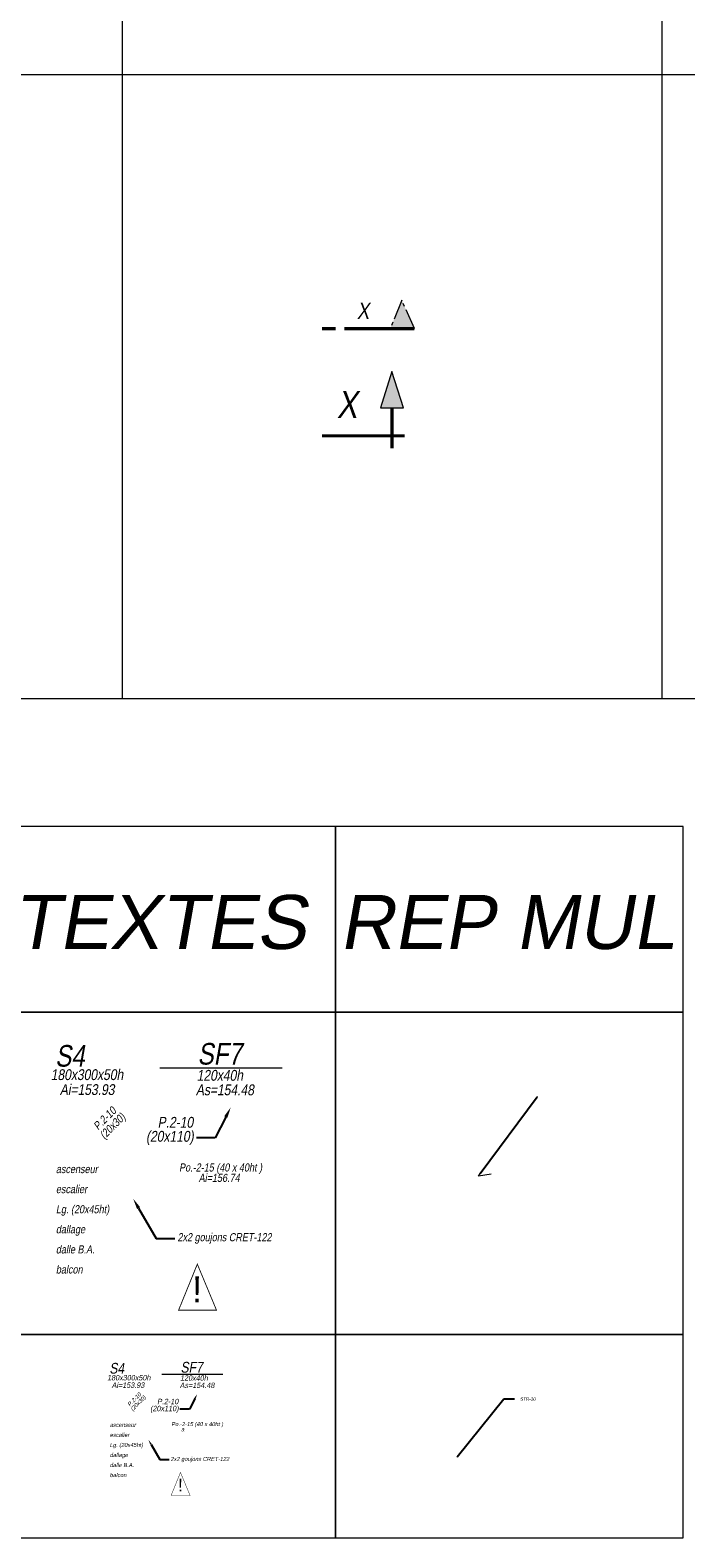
# Model space of a CAD drawing. Header units: centimetres. Extents: x -11246 to 29725, y -11714 to 13666.
# Tile 5 of 79: x -8025 to -7417, y -7193 to -5798. Entities that reach past the tile are written whole.
import ezdxf
from ezdxf import colors
from ezdxf.entities.mleader import LeaderData, LeaderLine
from ezdxf.enums import TextEntityAlignment as Align
from ezdxf.math import Vec2, Vec3

# ---------------------------------------------------------------- set-up
doc = ezdxf.new("R2010")
doc.units = ezdxf.units.CM
doc.linetypes.add('AXES2', pattern=[28.575, 19.05, -3.175, 3.175, -3.175])
for name, color, linetype, lineweight in [('05-ANO Cartouche', 7, 'Continuous', 0), ('STR-GEN-REP-CP', 7, 'AXES2', 0), ('STR-GEN-TXT', 7, 'Continuous', 0), ('STR-PROJ-DAL-TXT', 7, 'Continuous', 5), ('STR-PROJ-TXT', 7, 'Continuous', 0)]:
    doc.layers.add(name, color=color, linetype=linetype, lineweight=lineweight)
doc.styles.add('NOTA & LEGENDE$0$SWISS', font='swiss.ttf')
doc.styles.add('PROJET', font='arial.ttf', dxfattribs={"width": 0.8, "oblique": 10})
doc.styles.add('PROJET-10', font='arial.ttf', dxfattribs={"width": 0.8, "oblique": 10, "height": 0.03})
doc.styles.add('PROJET-100', font='arial.ttf', dxfattribs={"width": 0.8, "oblique": 10, "height": 0.3})
doc.styles.add('PROJET-20', font='arial.ttf', dxfattribs={"width": 0.8, "oblique": 10, "height": 0.06})
doc.styles.add('PROJET-50', font='arial.ttf', dxfattribs={"width": 0.8, "oblique": 10, "height": 0.15})
doc.dimstyles.new('STR-50', dxfattribs={"dimtxt": 15, "dimasz": 5, "dimexe": 5, "dimexo": 6.25, "dimgap": 4, "dimtad": 1, "dimdec": 1, "dimrnd": 0.5, "dimzin": 12, "dimdsep": 46, "dimtxsty": 'PROJET', "dimblk": 'ARCHTICK', "dimcen": 9, "dimdle": 10, "dimclrt": 7, "dimazin": 0, "dimtfac": 1, "dimtdec": 1, "dimtmove": 0, "dimatfit": 0, "dimldrblk": 'ARCHTICK', "dimfxl": 1, "dimtolj": 1, "dimtzin": 0, "dimlwd": -1, "dimarcsym": 0})

# ---------------------------------------------------------------- blocks, each defined once
blk = doc.blocks.new('A$C38EC5140')
blk.add_hatch(color=256).paths.add_polyline_path([(1.514, 0.266), (2.366, 0.266), (1.94, 1.616)])
for p, q in [((1.94, 1.616), (1.514, 0.266)), ((2.366, 0.266), (1.94, 1.616)), ((1.514, 0.266), (2.366, 0.266))]:
    blk.add_line(p, q)
at = {"const_width": 0.12, "flags": 128}
for points in [[(1.94, -1.231), (1.94, -1.231), (1.94, 0.259)], [(-0.648, -0.765), (2.406, -0.765), (2.406, -0.765)]]:
    blk.add_lwpolyline(points, dxfattribs=at)
blk = doc.blocks.new('Fléche armature')
for points in [[(-2.83, 2.83), (0, 0)], [(0, 0), (-1, 0)]]:
    blk.add_lwpolyline(points)
blk = doc.blocks.new('*D54')
at = {"layer": 'Defpoints', "color": 0, "transparency": 16777216}
for p in [(-7904.6, -6758.1), (-7791.1, -6758.1), (-7791.1, -6758.1)]:
    blk.add_point(p, dxfattribs=at)
at = {"layer": 'STR-PROJ-TXT', "color": 0, "transparency": 16777216}
blk.add_line((-7904.4, -6758.1), (-7791.3, -6758.1), dxfattribs=at)
for points in [[(-7904.4, -6758.1), (-7904.4, -6758.1), (-7904.6, -6758.1)], [(-7791.3, -6758.1), (-7791.3, -6758.1), (-7791.1, -6758.1)]]:
    blk.add_solid(points, dxfattribs=at)
blk = doc.blocks.new('_ArchTick')
at = {"color": 0, "linetype": 'ByBlock', "const_width": 0.15}
blk.add_lwpolyline([(-0.5, -0.5), (0.5, 0.5)], dxfattribs=at)
blk = doc.blocks.new('*D55')
at = {"layer": 'Defpoints', "color": 0, "transparency": 16777216}
for p in [(-7902.8, -7041.7), (-7846.1, -7041.7), (-7846.1, -7041.7)]:
    blk.add_point(p, dxfattribs=at)
at = {"layer": 'STR-PROJ-TXT', "color": 0, "transparency": 16777216}
blk.add_line((-7902.6, -7041.7), (-7846.3, -7041.7), dxfattribs=at)
for points in [[(-7902.6, -7041.7), (-7902.6, -7041.8), (-7902.8, -7041.7)], [(-7846.3, -7041.7), (-7846.3, -7041.8), (-7846.1, -7041.7)]]:
    blk.add_solid(points, dxfattribs=at)

msp = doc.modelspace()

# ---------------------------------------------------------------- hatches: boundary and pattern name
at = {"layer": 'STR-GEN-REP-CP'}
msp.add_hatch(color=256, dxfattribs=at).paths.add_polyline_path([(-7668.83577, -6073.84468), (-7680.49552, -6047.54463), (-7691.1575, -6073.84468)])

# ---------------------------------------------------------------- linework, layer by layer
at = {"layer": '05-ANO Cartouche'}
for p, q in [((-7439.56625, -4749.50251), (-7439.56625, -6416.5511)), ((-7939.56625, -4921.24649), (-7939.56625, -6416.5511)), ((-8939.56625, -5838.59978), (-7939.56625, -5838.59978)), ((-7939.56625, -5838.59978), (-6241.73007, -5838.59978)), ((-6241.73007, -6416.5511), (-7939.56625, -6416.5511)), ((-7741.73007, -6534.76922), (-7741.73007, -7193.12034))]:
    msp.add_line(p, q, dxfattribs=at)
for points in [[(-8939.56625, -4749.50251), (-7939.56625, -4749.50251), (-7939.56625, -6416.5511), (-8939.56625, -6416.5511)], [(-8063.63634, -6706.51321), (-7741.73007, -6706.51321), (-7741.73007, -6534.76922), (-8063.63634, -6534.76922)], [(-7741.73007, -6706.51321), (-7419.8238, -6706.51321), (-7419.8238, -6534.76922), (-7741.73007, -6534.76922)], [(-7741.73007, -6706.51321), (-8063.63634, -6706.51321), (-8063.63634, -7004.93317), (-7741.73007, -7004.93317)], [(-7419.8238, -6706.51321), (-7741.73007, -6706.51321), (-7741.73007, -7004.93317), (-7419.8238, -7004.93317)], [(-7741.73007, -7004.93317), (-8063.63634, -7004.93317), (-8063.63634, -7193.12034), (-7741.73007, -7193.12034)], [(-7419.8238, -7004.93317), (-7741.73007, -7004.93317), (-7741.73007, -7193.12034), (-7419.8238, -7193.12034)]]:
    msp.add_lwpolyline(points, close=True, dxfattribs=at)
at = {"layer": 'STR-GEN-REP-CP', "flags": 128}
msp.add_lwpolyline([(-7668.83577, -6073.84468), (-7680.49552, -6047.54463), (-7691.1575, -6073.84468)], close=True, dxfattribs=at)
at = {"layer": 'STR-GEN-REP-CP', "const_width": 3, "flags": 128}
for points in [[(-7754.25998, -6073.84468), (-7741.66531, -6073.84468), (-7741.66531, -6073.84468)], [(-7733.72874, -6073.84468), (-7668.83577, -6073.84468), (-7668.83577, -6073.84468)]]:
    msp.add_lwpolyline(points, dxfattribs=at)
at = {"layer": 'STR-GEN-TXT', "color": 242}
for points, const_width in [([(-7869.82488, -6939.78521), (-7887.18834, -6982.43221), (-7852.0431, -6982.43221), (-7869.82488, -6939.78521)], 0.8), ([(-7885.42964, -7132.57234), (-7894.11137, -7153.89584), (-7876.53875, -7153.89584), (-7885.42964, -7132.57234)], 0.4)]:
    msp.add_lwpolyline(points, dxfattribs=dict(at, const_width=const_width))

# ---------------------------------------------------------------- block references
at = {"layer": 'STR-GEN-REP-CP', "xscale": 25, "yscale": 25, "zscale": 25}
msp.add_blockref('A$C38EC5140', (-7738.06631, -6153.97327), dxfattribs=at)

# ---------------------------------------------------------------- texts
at = {"style": 'PROJET-50', "oblique": 10, "width": 0.8}
for s, height, p in [('ascenseur', 7.5, (-8000.78334, -6855.53938)), ('escalier', 7.5, (-8000.78334, -6874.12451)), ('Lg. (20x45ht)', 7.5, (-8000.78334, -6892.70965)), ('dallage', 7.5, (-8000.78334, -6911.29478)), ('dalle B.A.', 7.5, (-8000.78334, -6929.87991)), ('balcon', 7.5, (-8000.78334, -6948.46504)), ('ascenseur', 3.75, (-7950.90887, -7090.44943)), ('escalier', 3.75, (-7950.90887, -7099.742)), ('dallage', 3.75, (-7950.90887, -7118.32713)), ('Lg. (20x45ht)', 3.75, (-7950.90887, -7109.03456)), ('dalle B.A.', 3.75, (-7950.90887, -7127.61969)), ('balcon', 3.75, (-7950.90887, -7136.91226))]:
    msp.add_text(s, height=height, dxfattribs=at).set_placement(p)
at = {"layer": 'STR-GEN-REP-CP', "oblique": 10, "width": 0.8}
for height, style, p in [(15, 'PROJET-100', (-7710.76534, -6057.3127)), (25, 'PROJET-50', (-7721.87584, -6143.97327))]:
    msp.add_text('X', height=height, dxfattribs=dict(at, style=style)).set_placement(p, align=Align.MIDDLE_RIGHT)
at = {"layer": 'STR-GEN-TXT', "style": 'PROJET', "oblique": 10}
for s, p in [('TEXTES', (-7904.91665, -6623.09333)), ('REP MUL', (-7583.01038, -6623.09333))]:
    msp.add_text(s, height=50, dxfattribs=at).set_placement(p, align=Align.MIDDLE_CENTER)
at = {"layer": 'STR-GEN-TXT', "color": 242, "attachment_point": 5, "style": 'NOTA & LEGENDE$0$SWISS'}
for insert, char_height in [((-7869.99656, -6963.02722), 24), ((-7885.51548, -7144.19335), 12)]:
    msp.add_mtext('\\A1;!', dxfattribs=dict(at, insert=insert, char_height=char_height))
at = {"layer": 'STR-PROJ-DAL-TXT', "width": 0.5596494, "attachment_point": 1, "rotation": 45, "style": 'PROJET-50'}
for insert, char_height in [((-7958.40405, -6802.3891), 7.5), ((-7929.71923, -7063.87429), 3.75)]:
    msp.add_mtext('\\pxsm0.8,qc;P.2-10\\P(20x30)', dxfattribs=dict(at, insert=insert, char_height=char_height))
at = {"layer": 'STR-PROJ-TXT', "style": 'PROJET-50', "oblique": 10, "width": 0.8}
for s, height, p in [('S4', 20, (-8001.49864, -6756.97224)), ('SF7', 20, (-7869.63889, -6755.09147)), ('180x300x50h', 10, (-8005.56214, -6769.39785)), ('120x40h', 10, (-7870.41362, -6770.01645)), ('Ai=153.93', 10, (-7997.17529, -6783.21688)), ('Po.-2-15 (40 x 40ht )', 7.5, (-7886.69324, -6854.04074)), ('Ai=156.74', 7.5, (-7868.57895, -6863.64349)), ('S4', 10, (-7951.26652, -7041.16586)), ('SF7', 10, (-7885.33665, -7040.22548)), ('180x300x50h', 5, (-7953.29827, -7047.37866)), ('120x40h', 5, (-7885.72401, -7047.68796)), ('Ai=153.93', 5, (-7949.10485, -7054.28818)), ('Po.-2-15 (40 x 40ht )', 3.75, (-7893.86382, -7089.70011)), ('a', 3.75, (-7884.80668, -7094.50148))]:
    msp.add_text(s, height=height, dxfattribs=at).set_placement(p)
at = {"layer": 'STR-PROJ-TXT', "style": 'PROJET-50'}
for s, insert, char_height, attachment_point in [('As=154.48', (-7871.13776, -6773.45993), 10, 1), ('P.2-10', (-7873.64347, -6813.64643), 10, 9), ('As=154.48', (-7886.08608, -7049.40971), 5, 1), ('P.2-10', (-7887.33894, -7069.50295), 5, 9)]:
    msp.add_mtext(s, dxfattribs=dict(at, insert=insert, char_height=char_height, attachment_point=attachment_point))

# ---------------------------------------------------------------- dimensions: what is measured, and where the dimension line sits
at = {"layer": 'STR-PROJ-TXT'}
for base, p1, p2, picture, middle in [((-7791.11351, -6758.10744), (-7904.63146, -6758.10744), (-7791.11351, -6758.10744), '*D54', (-7847.87248, -6758.10744)), ((-7846.07396, -7041.73346), (-7902.83293, -7041.73346), (-7846.07396, -7041.73346), '*D55', (-7874.45344, -7041.73346))]:
    dim = msp.add_linear_dim(base=base, p1=p1, p2=p2, text=' ', dimstyle='STR-50', override={"dimasz": 0.2, "dimdec": 0, "dimlfac": 100, "dimrnd": 0, "dimzin": 4, "dimsah": 1, "dimse1": 1, "dimse2": 1, "dimfxl": 2.5}, dxfattribs=at)
    dim.commit()
    dim.dimension.update_dxf_attribs({"geometry": picture, "text_midpoint": middle})

# ---------------------------------------------------------------- leaders
at = {"layer": 'STR-GEN-TXT'}
ml = msp.add_multileader_mtext('Standard', dxfattribs=at)
ml.set_content('STR-20', color=256, style='PROJET-20')
ml.set_leader_properties()
ml.set_arrow_properties(name='Fléche armature')
ml.build(insert=Vec2(0, 0))
ml.multileader.update_dxf_attribs({"dogleg_length": 0.3, "arrow_head_size": 3})
ctx = ml.context
ctx.base_point, ctx.char_height, ctx.arrow_head_size, ctx.landing_gap_size, ctx.plane_origin = Vec3(-7554.88709, -6784.76825), 0.06, 3, 5, Vec3(-7854.5999, -6894.62541)
notes = []
notes.append((ctx, [(0, (1, 1, 0), (-7555.18709, -6784.76825), (1, 0), 0.3, [(0, [(-7609.51301, -6858.32919)], 0, [])])]))
ctx.mtext.insert, ctx.mtext.flow_direction = Vec3(-7549.88709, -6784.73774), 5
ml = msp.add_multileader_mtext('Standard', dxfattribs=at)
ml.set_content('STR-10', color=256, style='PROJET-10')
ml.set_leader_properties()
ml.build(insert=Vec2(0, 0))
ml.multileader.update_dxf_attribs({"dogleg_length": 0.1, "arrow_head_size": 1})
ctx = ml.context
ctx.base_point, ctx.char_height, ctx.arrow_head_size, ctx.landing_gap_size, ctx.plane_origin = Vec3(-7576.00162, -7064.59292), 3, 1, 5, Vec3(-7811.22294, -7116.74669)
notes.append((ctx, [(0, (1, 1, 0), (-7586.00162, -7064.59292), (1, 0), 10, [(0, [(-7629.72622, -7118.99947)], 0, [])])]))
ctx.mtext.insert, ctx.mtext.flow_direction = Vec3(-7571.00162, -7063.06734), 5
at = {"layer": 'STR-PROJ-TXT'}
ml = msp.add_multileader_mtext('Standard', dxfattribs=at)
ml.set_content('(20x110)', color=256, style='PROJET-50')
ml.set_leader_properties()
ml.build(insert=Vec2(0, 0))
ml.multileader.update_dxf_attribs({"dogleg_length": 0.1, "arrow_head_size": 10})
ctx = ml.context
ctx.base_point, ctx.char_height, ctx.arrow_head_size, ctx.landing_gap_size, ctx.plane_origin = Vec3(-7921.07913, -6822.93279), 10, 10, 2.5, Vec3(-7850.861, -6506.47556)
ctx.text_align_type = 2
notes.append((ctx, [(0, (1, 1, 0), (-7853.34114, -6822.93279), (-1, 0), 17.3976, [(0, [(-7838.89878, -6794.71007)], 0, [])])]))
ctx.mtext.insert, ctx.mtext.alignment, ctx.mtext.flow_direction = Vec3(-7873.23874, -6816.46281), 3, 5
ml = msp.add_multileader_mtext('Standard', dxfattribs=at)
ml.set_content('2x2 goujons CRET-122', color=256, style='PROJET-50')
ml.set_leader_properties()
ml.build(insert=Vec2(0, 0))
ml.multileader.update_dxf_attribs({"dogleg_length": 0.1, "arrow_head_size": 10})
ctx = ml.context
ctx.base_point, ctx.char_height, ctx.arrow_head_size, ctx.landing_gap_size, ctx.plane_origin = Vec3(-7890.66669, -6915.94041), 7.5, 10, 2.5, Vec3(-7844.69, -6591.4087)
notes.append((ctx, [(1, (1, 1, 0), (-7908.06429, -6915.94041), (1, 0), 17.3976, [(0, [(-7929.23094, -6879.23252)], 0, [])])]))
ctx.mtext.insert, ctx.mtext.flow_direction = Vec3(-7888.16669, -6911.08792), 5
ml = msp.add_multileader_mtext('Standard', dxfattribs=at)
ml.set_content('(20x110)', color=256, style='PROJET-50')
ml.set_leader_properties()
ml.build(insert=Vec2(0, 0))
ml.multileader.update_dxf_attribs({"dogleg_length": 0.1, "arrow_head_size": 5})
ctx = ml.context
ctx.base_point, ctx.char_height, ctx.arrow_head_size, ctx.landing_gap_size, ctx.plane_origin = Vec3(-7911.05677, -7074.14614), 5, 5, 1.25, Vec3(-7875.9477, -6915.91752)
ctx.text_align_type = 2
notes.append((ctx, [(0, (1, 1, 0), (-7877.18777, -7074.14614), (-1, 0), 8.6988, [(0, [(-7869.96659, -7060.03477)], 0, [])])]))
ctx.mtext.insert, ctx.mtext.alignment, ctx.mtext.flow_direction = Vec3(-7887.13657, -7070.91114), 3, 5
ml = msp.add_multileader_mtext('Standard', dxfattribs=at)
ml.set_content('2x2 goujons CRET-122', color=256, style='PROJET-50')
ml.set_leader_properties()
ml.build(insert=Vec2(0, 0))
ml.multileader.update_dxf_attribs({"dogleg_length": 0.1, "arrow_head_size": 5})
ctx = ml.context
ctx.base_point, ctx.char_height, ctx.arrow_head_size, ctx.landing_gap_size, ctx.plane_origin = Vec3(-7895.85055, -7120.64995), 3.75, 5, 1.25, Vec3(-7872.8622, -6958.38409)
notes.append((ctx, [(1, (1, 1, 0), (-7904.54935, -7120.64995), (1, 0), 8.6988, [(0, [(-7915.13267, -7102.296)], 0, [])])]))
ctx.mtext.insert, ctx.mtext.flow_direction = Vec3(-7894.60055, -7118.2237), 5
for ctx, leaders in notes:
    for number, flags, end, landing, length, lines in leaders:
        leader = LeaderData()
        leader.index, (leader.has_last_leader_line, leader.has_dogleg_vector, leader.attachment_direction) = number, flags
        leader.last_leader_point, leader.dogleg_vector, leader.dogleg_length = Vec3(end), Vec3(landing), length
        for number, points, colour, breaks in lines:
            line = LeaderLine()
            line.index, line.vertices, line.color, line.breaks = number, Vec3.list(points), colors.encode_raw_color(colour), breaks
            leader.lines.append(line)
        ctx.leaders.append(leader)

doc.saveas('drawing.dxf')
